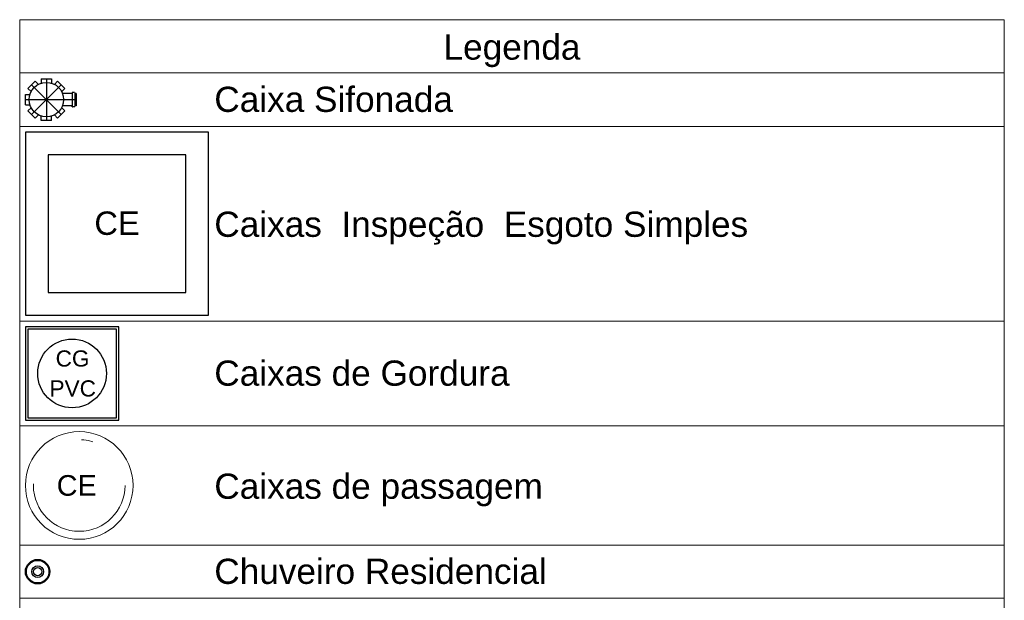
# Model space of a CAD drawing. Header units: millimetres. Extents: x 53 to 3943, y 29 to 3483.
# Tile 50 of 52: x 3912.52 to 3921.12, y 3477.46 to 3482.53. Entities that reach past the tile are written whole.
import ezdxf

# ---------------------------------------------------------------- set-up
doc = ezdxf.new("R2010")
doc.units = ezdxf.units.MM
doc.header["$MEASUREMENT"] = 0
doc.linetypes.add('DASHDOT', pattern=[2.54, 1.27, -0.635, 0, -0.635])
doc.linetypes.add('DASHED', pattern=[1.905, 1.27, -0.635])
for name, color, linetype, lineweight in [('DI-Tabelas', 7, 'Continuous', 5), ('Nível 1', 7, 'Continuous', 5), ('Textos', 7, 'Continuous', 5)]:
    doc.layers.add(name, color=color, linetype=linetype, lineweight=lineweight)
doc.layers.add('Simbolos', color=5, linetype='Continuous')
doc.layers.add('Simbolos_int', color=2, linetype='Continuous')
doc.styles.add('Arial', font='txt')

msp = doc.modelspace()

# ---------------------------------------------------------------- linework, layer by layer
at = {"layer": 'DI-Tabelas'}
for p, q in [((3912.516, 3482.0693), (3912.516, 3482.5345)), ((3912.516, 3482.5345), (3921.1166, 3482.5345)), ((3921.1166, 3482.5345), (3921.1166, 3482.0693)), ((3921.1166, 3482.0693), (3912.516, 3482.0693)), ((3912.516, 3481.6033), (3912.516, 3482.0693)), ((3921.1166, 3482.0693), (3921.1166, 3481.6033)), ((3914.166, 3481.6033), (3912.516, 3481.6033)), ((3912.516, 3479.9033), (3912.516, 3481.6033)), ((3921.1166, 3481.6033), (3914.166, 3481.6033)), ((3921.1166, 3481.6033), (3921.1166, 3479.9033)), ((3914.166, 3479.9033), (3912.516, 3479.9033)), ((3912.516, 3478.9873), (3912.516, 3479.9033)), ((3921.1166, 3479.9033), (3914.166, 3479.9033)), ((3921.1166, 3479.9033), (3921.1166, 3478.9873)), ((3914.166, 3478.9873), (3912.516, 3478.9873)), ((3912.516, 3477.9473), (3912.516, 3478.9873)), ((3921.1166, 3478.9873), (3914.166, 3478.9873)), ((3921.1166, 3478.9873), (3921.1166, 3477.9473)), ((3914.166, 3477.9473), (3912.516, 3477.9473)), ((3912.516, 3477.4821), (3912.516, 3477.9473)), ((3921.1166, 3477.9473), (3914.166, 3477.9473)), ((3921.1166, 3477.9473), (3921.1166, 3477.4821)), ((3914.166, 3477.4821), (3912.516, 3477.4821)), ((3912.516, 3477.0169), (3912.516, 3477.4821)), ((3921.1166, 3477.4821), (3914.166, 3477.4821)), ((3921.1166, 3477.4821), (3921.1166, 3477.0169))]:
    msp.add_line(p, q, dxfattribs=at)
at = {"layer": 'Nível 1', "color": 7}
msp.add_circle((3913.036, 3478.4673), 0.47, dxfattribs=at)
at = {"layer": 'Nível 1', "color": 7, "linetype": 'DASHDOT'}
msp.add_circle((3913.036, 3478.4673), 0.4, dxfattribs=at)
at = {"layer": 'Simbolos', "color": 7}
for p, q in [((3912.5878, 3481.9339), (3912.6514, 3481.9976)), ((3912.6514, 3481.9976), (3912.6789, 3481.9701)), ((3912.704, 3482.0193), (3912.704, 3481.9805)), ((3912.704, 3482.0193), (3912.794, 3482.0193)), ((3912.794, 3482.0193), (3912.794, 3481.9805)), ((3912.8466, 3481.9976), (3912.8191, 3481.9701)), ((3912.8466, 3481.9976), (3912.9102, 3481.9339)), ((3912.566, 3481.7913), (3912.566, 3481.8813)), ((3912.566, 3481.8813), (3912.6049, 3481.8813)), ((3912.5878, 3481.9339), (3912.6153, 3481.9064)), ((3912.9102, 3481.9339), (3912.8828, 3481.9064)), ((3912.9719, 3481.891), (3912.8898, 3481.891)), ((3912.9743, 3481.8981), (3912.9739, 3481.8929)), ((3912.9939, 3481.8999), (3912.9763, 3481.8999)), ((3912.9958, 3481.8985), (3912.9974, 3481.8925)), ((3913.008, 3481.891), (3912.9993, 3481.891)), ((3913.008, 3481.891), (3913.008, 3481.7816)), ((3912.566, 3481.7913), (3912.6049, 3481.7913)), ((3912.9719, 3481.7816), (3912.8898, 3481.7816)), ((3913.008, 3481.7816), (3912.9993, 3481.7816)), ((3912.5878, 3481.7388), (3912.6153, 3481.7662)), ((3912.6514, 3481.6751), (3912.5878, 3481.7388)), ((3912.6514, 3481.6751), (3912.6789, 3481.7026)), ((3912.8466, 3481.6751), (3912.8191, 3481.7026)), ((3912.9102, 3481.7388), (3912.8466, 3481.6751)), ((3912.9102, 3481.7388), (3912.8828, 3481.7662)), ((3912.9743, 3481.7746), (3912.9739, 3481.7798)), ((3912.9939, 3481.7727), (3912.9763, 3481.7727)), ((3912.9958, 3481.7742), (3912.9974, 3481.7802)), ((3912.704, 3481.6533), (3912.704, 3481.6922)), ((3912.794, 3481.6533), (3912.704, 3481.6533)), ((3912.794, 3481.6533), (3912.794, 3481.6922))]:
    msp.add_line(p, q, dxfattribs=at)
for points in [[(3912.9719, 3481.891), (3912.9722, 3481.8911), (3912.9725, 3481.8911), (3912.9728, 3481.8913), (3912.9731, 3481.8915), (3912.9734, 3481.8917), (3912.9736, 3481.8919), (3912.9737, 3481.8922), (3912.9738, 3481.8925), (3912.9739, 3481.8929)], [(3912.9763, 3481.8999), (3912.976, 3481.8999), (3912.9757, 3481.8998), (3912.9754, 3481.8997), (3912.9751, 3481.8995), (3912.9749, 3481.8993), (3912.9747, 3481.899), (3912.9745, 3481.8987), (3912.9744, 3481.8984), (3912.9744, 3481.8981)], [(3912.9958, 3481.8985), (3912.9957, 3481.8987), (3912.9956, 3481.899), (3912.9954, 3481.8992), (3912.9952, 3481.8994), (3912.995, 3481.8996), (3912.9947, 3481.8997), (3912.9944, 3481.8998), (3912.9942, 3481.8999), (3912.9939, 3481.8999)], [(3912.9974, 3481.8925), (3912.9975, 3481.8922), (3912.9976, 3481.892), (3912.9978, 3481.8917), (3912.998, 3481.8915), (3912.9982, 3481.8914), (3912.9985, 3481.8912), (3912.9988, 3481.8911), (3912.999, 3481.8911), (3912.9993, 3481.891)], [(3912.9739, 3481.7798), (3912.9738, 3481.7801), (3912.9737, 3481.7804), (3912.9736, 3481.7807), (3912.9734, 3481.781), (3912.9731, 3481.7812), (3912.9728, 3481.7814), (3912.9725, 3481.7815), (3912.9722, 3481.7816), (3912.9719, 3481.7816)], [(3912.9993, 3481.7816), (3912.999, 3481.7816), (3912.9988, 3481.7815), (3912.9985, 3481.7814), (3912.9982, 3481.7813), (3912.998, 3481.7811), (3912.9978, 3481.7809), (3912.9976, 3481.7807), (3912.9975, 3481.7804), (3912.9974, 3481.7802)], [(3912.9744, 3481.7746), (3912.9744, 3481.7742), (3912.9745, 3481.7739), (3912.9747, 3481.7736), (3912.9749, 3481.7734), (3912.9751, 3481.7732), (3912.9754, 3481.773), (3912.9757, 3481.7728), (3912.976, 3481.7728), (3912.9763, 3481.7727)], [(3912.9939, 3481.7727), (3912.9942, 3481.7728), (3912.9944, 3481.7728), (3912.9947, 3481.7729), (3912.995, 3481.7731), (3912.9952, 3481.7732), (3912.9954, 3481.7734), (3912.9956, 3481.7737), (3912.9957, 3481.7739), (3912.9958, 3481.7742)], [(3912.566, 3479.0373), (3913.382, 3479.0373), (3913.382, 3479.8533), (3912.566, 3479.8533), (3912.566, 3479.0373), (3912.566, 3479.0373)]]:
    msp.add_lwpolyline(points, dxfattribs=at)
at = {"layer": 'Simbolos', "color": 7, "linetype": 'Continuous'}
msp.add_lwpolyline([(3912.566, 3479.9533), (3914.166, 3479.9533), (3914.166, 3481.5533), (3912.566, 3481.5533), (3912.566, 3479.9533), (3912.566, 3479.9533)], dxfattribs=at)
at = {"layer": 'Simbolos', "color": 7}
for centre, radius in [((3912.749, 3481.8363), 0.151), ((3912.673, 3477.7147), 0.107), ((3912.673, 3477.7147), 0.052)]:
    msp.add_circle(centre, radius, dxfattribs=at)
at = {"layer": 'Simbolos_int', "color": 7, "linetype": 'DASHDOT'}
for p, q in [((3912.6196, 3481.9657), (3912.8784, 3481.7069)), ((3912.8784, 3481.9657), (3912.6196, 3481.7069)), ((3912.749, 3482.0193), (3912.749, 3481.6533)), ((3912.566, 3481.8363), (3913.008, 3481.8363))]:
    msp.add_line(p, q, dxfattribs=at)
at = {"layer": 'Simbolos_int', "color": 7}
for p, q in [((3912.9737, 3481.891), (3912.9737, 3481.7816)), ((3912.9978, 3481.891), (3912.9978, 3481.7816))]:
    msp.add_line(p, q, dxfattribs=at)
at = {"layer": 'Simbolos_int', "color": 7, "linetype": 'DASHED'}
msp.add_lwpolyline([(3912.766, 3480.1533), (3913.966, 3480.1533), (3913.966, 3481.3533), (3912.766, 3481.3533), (3912.766, 3480.1533), (3912.766, 3480.1533)], dxfattribs=at)
at = {"layer": 'Simbolos_int', "color": 7}
msp.add_lwpolyline([(3912.586, 3479.0573), (3913.362, 3479.0573), (3913.362, 3479.8333), (3912.586, 3479.8333), (3912.586, 3479.0573), (3912.586, 3479.0573)], dxfattribs=at)
for centre, radius in [((3912.974, 3479.4453), 0.3), ((3912.673, 3477.7147), 0.0985), ((3912.673, 3477.7147), 0.037)]:
    msp.add_circle(centre, radius, dxfattribs=at)

# ---------------------------------------------------------------- texts
at = {"layer": 'DI-Tabelas', "char_height": 0.22, "line_spacing_factor": 0.6, "style": 'Arial'}
for s, insert, width, attachment_point in [('Legenda', (3916.8163, 3482.1193), 2.33584, 8), ('Caixa Sifonada', (3914.216, 3481.7263), 4.069336, 7), ('Caixas  Inspeção  Esgoto Simples', (3914.216, 3480.5707), 9.10459, 7), ('Caixas de Gordura', (3914.216, 3479.3353), 5.03584, 7), ('Caixas de passagem', (3914.216, 3478.2847), 5.603027, 7), ('Chuveiro Residencial', (3914.216, 3477.6047), 5.669531, 7)]:
    msp.add_mtext(s, dxfattribs=dict(at, insert=insert, width=width, attachment_point=attachment_point))
at = {"layer": 'Simbolos', "color": 7, "attachment_point": 7, "line_spacing_factor": 0.6, "style": 'Arial'}
for s, insert, char_height, width in [('CE', (3913.1684, 3480.6527), 0.20428, 0.77793), ('CG', (3912.8299, 3479.5037), 0.1412, 0.57), ('PVC', (3912.7767, 3479.2422), 0.1412, 0.781338)]:
    msp.add_mtext(s, dxfattribs=dict(at, insert=insert, char_height=char_height, width=width))
at = {"layer": 'Textos', "color": 7, "insert": (3912.8394, 3478.3752), "char_height": 0.18, "width": 0.69458, "attachment_point": 7, "line_spacing_factor": 0.6, "style": 'Arial'}
msp.add_mtext('CE', dxfattribs=at)

doc.saveas('drawing.dxf')
